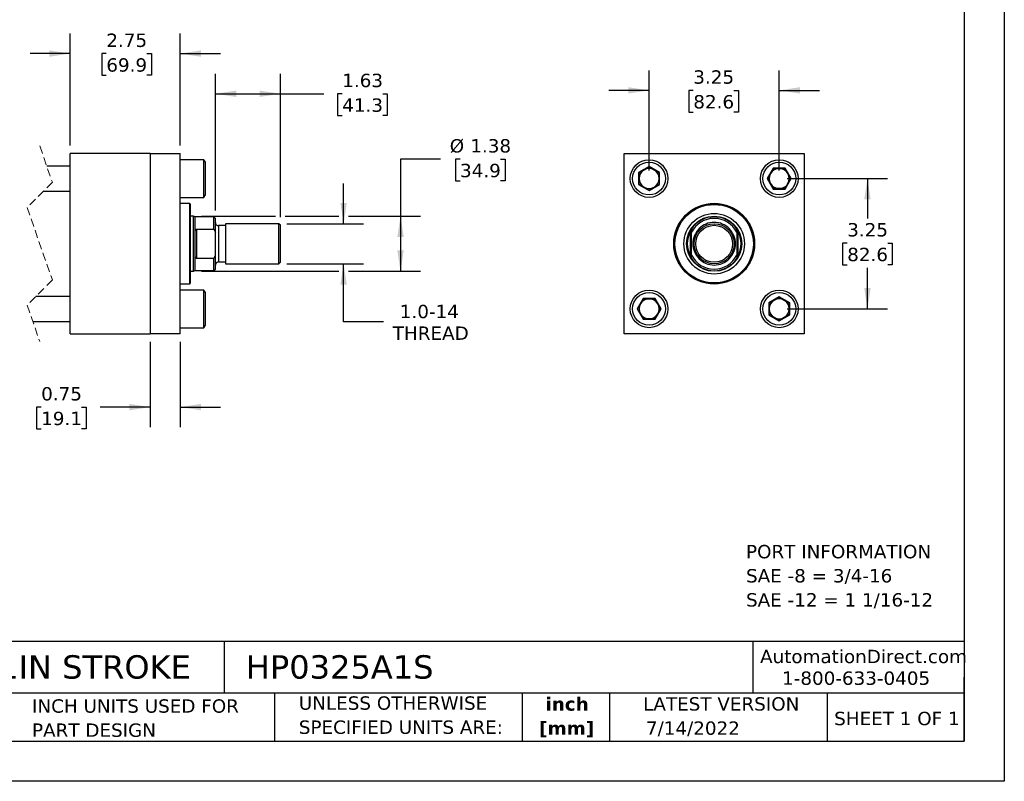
# Model space of a CAD drawing. Header units: inches. Extents: x 0 to 44, y 0 to 34.
# Tile 2 of 3: x 19.4 to 44, y 0 to 19. Entities that reach past the tile are written whole.
import ezdxf

# ---------------------------------------------------------------- set-up
doc = ezdxf.new("R2010")
doc.units = ezdxf.units.IN
doc.header["$LTSCALE"] = 4
doc.header["$MEASUREMENT"] = 0
doc.linetypes.add('SLD-Dashed', pattern=[0.075, 0.05, -0.025])
doc.linetypes.add('SLD-Solid', pattern=[0])
doc.layers.add('DIMENSIONS', color=140, linetype='SLD-Solid', lineweight=25)
doc.layers.add('TEXT', color=140, linetype='SLD-Solid', lineweight=25)
doc.styles.add('SLDTEXTSTYLE0', font='VERDANA.TTF')
doc.styles.add('SLDTEXTSTYLE1', font='VERDANAB.TTF')
doc.dimstyles.new('SLDDIMSTYLE0', dxfattribs={"dimtxt": 0.339844, "dimasz": 0.52, "dimexe": 0, "dimexo": 0.0625, "dimgap": 0.084961, "dimtad": 0, "dimtih": 1, "dimtoh": 1, "dimrnd": 1e-09, "dimzin": 12, "dimdsep": 46, "dimtxsty": 'SLDTEXTSTYLE0', "dimsah": 1, "dimcen": 0.09, "dimadec": 0, "dimazin": 3, "dimtfac": 1, "dimtofl": 0, "dimtmove": 0, "dimatfit": 3, "dimfxl": 0, "dimfrac": 2, "dimtolj": 1, "dimtzin": 12, "dimarcsym": 0})
doc.dimstyles.new('SLDDIMSTYLE1', dxfattribs={"dimtxt": 0.339844, "dimasz": 0.52, "dimexe": 0, "dimexo": 0.0625, "dimgap": 0.084961, "dimtad": 0, "dimtih": 1, "dimtoh": 1, "dimrnd": 1e-09, "dimzin": 12, "dimdsep": 46, "dimtxsty": 'SLDTEXTSTYLE0', "dimsah": 1, "dimcen": 0.09, "dimadec": 0, "dimazin": 3, "dimtfac": 1, "dimtmove": 0, "dimatfit": 0, "dimfxl": 0, "dimfrac": 2, "dimtolj": 1, "dimtzin": 12, "dimarcsym": 0})
doc.dimstyles.new('SLDDIMSTYLE2', dxfattribs={"dimtxt": 0.339844, "dimasz": 0.52, "dimexe": 0, "dimexo": 0.0625, "dimgap": 0.084961, "dimtad": 0, "dimtih": 1, "dimtoh": 1, "dimrnd": 1e-09, "dimdsep": 46, "dimtxsty": 'SLDTEXTSTYLE0', "dimsah": 1, "dimcen": 0.09, "dimadec": 0, "dimazin": 2, "dimtfac": 1, "dimtmove": 0, "dimatfit": 0, "dimfxl": 0, "dimfrac": 2, "dimtolj": 1, "dimtzin": 12, "dimarcsym": 0})

# ---------------------------------------------------------------- blocks, each defined once
blk = doc.blocks.new('SW_NOTE_0')
at = {"layer": 'TEXT', "color": 0, "char_height": 0.33333, "attachment_point": 1, "style": 'SLDTEXTSTYLE0'}
for s, insert in [('PORT INFORMATION', (0, 0.423)), ('SAE -8 = 3/4-16', (0, -0.179)), ('SAE -12 = 1 1/16-12', (0, -0.78))]:
    blk.add_mtext(s, dxfattribs=dict(at, insert=insert))
blk = doc.blocks.new('SW_NOTE_0_1')
at = {"layer": 'TEXT', "color": 0, "char_height": 0.3333, "attachment_point": 2, "style": 'SLDTEXTSTYLE1'}
for s, insert in [('inch', (0.5, 0.423)), ('[mm]', (0.489, -0.179))]:
    blk.add_mtext(s, dxfattribs=dict(at, insert=insert))
blk = doc.blocks.new('SW_NOTE_0_2')
at = {"layer": 'TEXT', "color": 0, "char_height": 0.33333, "attachment_point": 1, "style": 'SLDTEXTSTYLE0'}
for s, insert in [('UNLESS OTHERWISE ', (0, 0.423)), ('SPECIFIED UNITS ARE:', (0, -0.179))]:
    blk.add_mtext(s, dxfattribs=dict(at, insert=insert))
blk = doc.blocks.new('SW_NOTE_0_6')
at = {"layer": 'TEXT', "color": 0, "char_height": 0.33333, "attachment_point": 1, "style": 'SLDTEXTSTYLE0'}
for s, insert in [('INCH UNITS USED FOR ', (0, 0.423)), ('PART DESIGN', (0, -0.179))]:
    blk.add_mtext(s, dxfattribs=dict(at, insert=insert))
blk = doc.blocks.new('_D_1')
at = {"layer": 'DIMENSIONS'}
for p, q in [((20.687, 15.859), (20.687, 18.652)), ((23.437, 15.859), (23.437, 18.652)), ((20.687, 18.152), (19.687, 18.152)), ((21.591, 18.152), (21.477, 18.152)), ((21.477, 18.152), (21.477, 17.612)), ((22.601, 18.152), (22.715, 18.152)), ((22.715, 18.152), (22.715, 17.612)), ((23.437, 18.152), (24.437, 18.152)), ((21.477, 17.612), (21.591, 17.612)), ((22.715, 17.612), (22.601, 17.612))]:
    blk.add_line(p, q, dxfattribs=at)
for points in [[(20.687, 18.152), (20.167, 18.232), (20.167, 18.072)], [(23.437, 18.152), (23.957, 18.072), (23.957, 18.232)]]:
    blk.add_solid(points, dxfattribs=at)
at = {"layer": 'DIMENSIONS', "char_height": 0.3333, "attachment_point": 1, "style": 'SLDTEXTSTYLE0'}
for s, insert in [('2.75', (21.591, 18.651)), ('69.9', (21.591, 18.035))]:
    blk.add_mtext(s, dxfattribs=dict(at, insert=insert))
blk = doc.blocks.new('_D_2')
at = {"layer": 'DIMENSIONS'}
for p, q in [((22.687, 10.959), (22.687, 8.834)), ((23.437, 10.959), (23.437, 8.834)), ((19.965, 9.334), (19.851, 9.334)), ((19.851, 9.334), (19.851, 8.794)), ((20.975, 9.334), (21.089, 9.334)), ((21.089, 9.334), (21.089, 8.794)), ((22.687, 9.334), (21.435, 9.334)), ((23.437, 9.334), (24.437, 9.334)), ((19.851, 8.794), (19.965, 8.794)), ((21.089, 8.794), (20.975, 8.794))]:
    blk.add_line(p, q, dxfattribs=at)
for points in [[(22.687, 9.334), (22.167, 9.414), (22.167, 9.254)], [(23.437, 9.334), (23.957, 9.254), (23.957, 9.414)]]:
    blk.add_solid(points, dxfattribs=at)
at = {"layer": 'DIMENSIONS', "char_height": 0.3333, "attachment_point": 1, "style": 'SLDTEXTSTYLE0'}
for s, insert in [('0.75', (19.965, 9.834)), ('19.1', (19.965, 9.218))]:
    blk.add_mtext(s, dxfattribs=dict(at, insert=insert))
blk = doc.blocks.new('_D_3')
at = {"layer": 'DIMENSIONS'}
for p, q in [((24.312, 14.241), (24.312, 17.65)), ((25.937, 14.069), (25.937, 17.65)), ((24.312, 17.15), (25.937, 17.15)), ((25.937, 17.15), (27.018, 17.15)), ((27.478, 17.15), (27.364, 17.15)), ((27.364, 17.15), (27.364, 16.61)), ((28.488, 17.15), (28.602, 17.15)), ((28.602, 17.15), (28.602, 16.61)), ((27.364, 16.61), (27.478, 16.61)), ((28.602, 16.61), (28.488, 16.61))]:
    blk.add_line(p, q, dxfattribs=at)
for points in [[(24.312, 17.15), (24.832, 17.07), (24.832, 17.23)], [(25.937, 17.15), (25.417, 17.23), (25.417, 17.07)]]:
    blk.add_solid(points, dxfattribs=at)
at = {"layer": 'DIMENSIONS', "char_height": 0.3333, "attachment_point": 1, "style": 'SLDTEXTSTYLE0'}
for s, insert in [('1.63', (27.478, 17.649)), ('41.3', (27.478, 17.033))]:
    blk.add_mtext(s, dxfattribs=dict(at, insert=insert))
blk = doc.blocks.new('_D_4')
at = {"layer": 'DIMENSIONS'}
for p, q in [((27.512, 13.909), (27.512, 14.909)), ((26.097, 13.909), (28.012, 13.909)), ((26.097, 12.909), (28.012, 12.909)), ((27.512, 11.462), (27.512, 12.909)), ((28.512, 11.462), (27.512, 11.462))]:
    blk.add_line(p, q, dxfattribs=at)
for points in [[(27.512, 13.909), (27.592, 14.429), (27.432, 14.429)], [(27.512, 12.909), (27.432, 12.389), (27.592, 12.389)]]:
    blk.add_solid(points, dxfattribs=at)
at = {"layer": 'DIMENSIONS', "char_height": 0.3333, "attachment_point": 1, "style": 'SLDTEXTSTYLE0'}
for s, insert in [('1.0-14', (28.915, 11.886)), ('THREAD', (28.74, 11.345))]:
    blk.add_mtext(s, dxfattribs=dict(at, insert=insert))
blk = doc.blocks.new('_D_5')
at = {"layer": 'DIMENSIONS'}
for p, q in [((29.933, 15.519), (28.933, 15.519)), ((28.933, 15.519), (28.933, 14.097)), ((30.418, 15.519), (30.304, 15.519)), ((30.304, 15.519), (30.304, 14.979)), ((31.428, 15.519), (31.542, 15.519)), ((31.542, 15.519), (31.542, 14.979)), ((30.304, 14.979), (30.418, 14.979)), ((31.542, 14.979), (31.428, 14.979)), ((23.968, 14.097), (25.817, 14.097)), ((26.057, 14.097), (27.392, 14.097)), ((27.632, 14.097), (29.433, 14.097)), ((28.933, 14.097), (28.933, 12.722)), ((23.968, 12.722), (27.392, 12.722)), ((27.632, 12.722), (29.433, 12.722))]:
    blk.add_line(p, q, dxfattribs=at)
for points in [[(28.933, 14.097), (28.853, 13.577), (29.013, 13.577)], [(28.933, 12.722), (29.013, 13.242), (28.853, 13.242)]]:
    blk.add_solid(points, dxfattribs=at)
at = {"layer": 'DIMENSIONS', "char_height": 0.3333, "attachment_point": 1, "style": 'SLDTEXTSTYLE0'}
for s, insert in [('%%c', (30.161, 16.018)), ('1.38', (30.674, 16.018)), ('34.9', (30.418, 15.402))]:
    blk.add_mtext(s, dxfattribs=dict(at, insert=insert))
blk = doc.blocks.new('_D_6')
at = {"layer": 'DIMENSIONS'}
for p, q in [((35.135, 15.234), (35.135, 17.734)), ((38.385, 15.234), (38.385, 17.734)), ((35.135, 17.234), (34.135, 17.234)), ((36.239, 17.234), (36.124, 17.234)), ((36.124, 17.234), (36.124, 16.694)), ((37.248, 17.234), (37.363, 17.234)), ((37.363, 17.234), (37.363, 16.694)), ((38.385, 17.234), (39.385, 17.234)), ((36.124, 16.694), (36.239, 16.694)), ((37.363, 16.694), (37.248, 16.694))]:
    blk.add_line(p, q, dxfattribs=at)
for points in [[(35.135, 17.234), (34.615, 17.314), (34.615, 17.154)], [(38.385, 17.234), (38.905, 17.154), (38.905, 17.314)]]:
    blk.add_solid(points, dxfattribs=at)
at = {"layer": 'DIMENSIONS', "char_height": 0.3333, "attachment_point": 1, "style": 'SLDTEXTSTYLE0'}
for s, insert in [('3.25', (36.239, 17.734)), ('82.6', (36.239, 17.117))]:
    blk.add_mtext(s, dxfattribs=dict(at, insert=insert))
blk = doc.blocks.new('_D_7')
at = {"layer": 'DIMENSIONS'}
for p, q in [((38.585, 15.034), (41.085, 15.034)), ((40.585, 15.034), (40.585, 14.041)), ((40.08, 13.424), (39.966, 13.424)), ((39.966, 13.424), (39.966, 12.884)), ((41.09, 13.424), (41.204, 13.424)), ((41.204, 13.424), (41.204, 12.884)), ((39.966, 12.884), (40.08, 12.884)), ((40.585, 11.784), (40.585, 12.808)), ((41.204, 12.884), (41.09, 12.884)), ((38.585, 11.784), (41.085, 11.784))]:
    blk.add_line(p, q, dxfattribs=at)
for points in [[(40.585, 15.034), (40.505, 14.514), (40.665, 14.514)], [(40.585, 11.784), (40.665, 12.304), (40.505, 12.304)]]:
    blk.add_solid(points, dxfattribs=at)
at = {"layer": 'DIMENSIONS', "char_height": 0.3333, "attachment_point": 1, "style": 'SLDTEXTSTYLE0'}
for s, insert in [('3.25', (40.08, 13.924)), ('82.6', (40.08, 13.308))]:
    blk.add_mtext(s, dxfattribs=dict(at, insert=insert))

msp = doc.modelspace()

# ---------------------------------------------------------------- linework, layer by layer
at = {"color": 7, "linetype": 'SLD-Solid'}
for p, q in [((44, 34), (44, 0)), ((44, 0), (0, 0))]:
    msp.add_line(p, q, dxfattribs=at)
at = {"color": 7, "linetype": 'SLD-Dashed', "lineweight": 18}
for p, q in [((19.929, 15.847), (20.244, 14.943)), ((20.244, 14.943), (19.614, 14.313)), ((19.614, 14.313), (20.244, 12.506)), ((20.244, 12.506), (19.614, 11.876)), ((19.614, 11.876), (19.929, 10.972))]:
    msp.add_line(p, q, dxfattribs=at)
for p, q in [((20.687, 11.159), (20.687, 15.659)), ((22.687, 15.659), (20.687, 15.659)), ((22.687, 15.659), (22.687, 11.159)), ((22.687, 15.659), (23.437, 15.659)), ((23.437, 11.159), (23.437, 15.659)), ((24.027, 15.503), (23.437, 15.503)), ((24.062, 15.443), (24.027, 15.503)), ((24.027, 14.565), (24.027, 15.503)), ((34.51, 15.659), (39.01, 15.659)), ((34.51, 11.159), (34.51, 15.659)), ((39.01, 15.659), (39.01, 11.159)), ((20.687, 15.347), (20.103, 15.347)), ((24.062, 14.625), (24.062, 15.443)), ((35.135, 15.335), (34.875, 15.184)), ((34.885, 15.179), (35.135, 15.323)), ((35.395, 15.184), (35.135, 15.335)), ((35.135, 15.323), (35.135, 15.335)), ((35.135, 15.323), (35.385, 15.179)), ((38.235, 15.294), (38.085, 15.034)), ((38.096, 15.034), (38.241, 15.284)), ((38.535, 15.294), (38.235, 15.294)), ((38.241, 15.284), (38.235, 15.294)), ((38.241, 15.284), (38.53, 15.284)), ((38.53, 15.284), (38.535, 15.294)), ((38.53, 15.284), (38.674, 15.034)), ((38.685, 15.034), (38.535, 15.294)), ((34.885, 15.179), (34.875, 15.184)), ((34.875, 15.184), (34.875, 14.884)), ((34.885, 14.89), (34.885, 15.179)), ((35.385, 15.179), (35.395, 15.184)), ((35.385, 15.179), (35.385, 14.89)), ((35.395, 14.884), (35.395, 15.184)), ((38.085, 15.034), (38.235, 14.774)), ((38.096, 15.034), (38.085, 15.034)), ((38.241, 14.784), (38.096, 15.034)), ((38.674, 15.034), (38.53, 14.784)), ((38.535, 14.774), (38.685, 15.034)), ((38.674, 15.034), (38.685, 15.034)), ((34.885, 14.89), (34.875, 14.884)), ((34.875, 14.884), (35.135, 14.734)), ((35.135, 14.746), (34.885, 14.89)), ((35.385, 14.89), (35.135, 14.746)), ((35.135, 14.734), (35.395, 14.884)), ((35.135, 14.746), (35.135, 14.734)), ((35.395, 14.884), (35.385, 14.89)), ((38.235, 14.774), (38.241, 14.784)), ((38.235, 14.774), (38.535, 14.774)), ((38.53, 14.784), (38.241, 14.784)), ((38.53, 14.784), (38.535, 14.774)), ((20.023, 14.722), (20.687, 14.722)), ((23.437, 14.565), (24.027, 14.565)), ((24.027, 14.565), (24.062, 14.625)), ((23.674, 14.409), (23.437, 14.409)), ((23.694, 14.389), (23.674, 14.409)), ((23.674, 12.41), (23.674, 14.409)), ((23.694, 12.43), (23.694, 14.389)), ((23.768, 14.097), (23.694, 14.097)), ((23.812, 14.081), (23.768, 14.097)), ((23.768, 13.409), (23.768, 14.097)), ((24.272, 14.081), (23.812, 14.081)), ((23.812, 13.723), (23.812, 14.081)), ((24.312, 14.041), (24.272, 14.081)), ((24.272, 13.776), (24.272, 14.081)), ((24.312, 13.696), (24.312, 14.041)), ((23.844, 13.776), (23.844, 13.043)), ((23.844, 13.776), (24.272, 13.776)), ((24.272, 13.776), (24.312, 13.696)), ((24.562, 13.861), (24.392, 13.861)), ((24.392, 13.861), (24.392, 13.409)), ((25.897, 13.909), (24.562, 13.909)), ((24.562, 13.909), (24.562, 13.409)), ((25.937, 13.869), (25.897, 13.909)), ((25.897, 13.409), (25.897, 13.909)), ((25.937, 13.409), (25.937, 13.869)), ((23.812, 13.096), (23.812, 13.723)), ((24.312, 13.122), (24.312, 13.696)), ((36.166, 13.096), (36.166, 13.723)), ((36.198, 13.122), (36.198, 13.696)), ((37.323, 13.696), (37.323, 13.122)), ((37.354, 13.723), (37.354, 13.096)), ((23.768, 12.722), (23.768, 13.409)), ((24.392, 13.409), (24.392, 12.958)), ((24.562, 13.409), (24.562, 12.909)), ((25.897, 12.909), (25.897, 13.409)), ((25.937, 12.949), (25.937, 13.409)), ((23.812, 12.738), (23.812, 13.096)), ((24.272, 13.043), (23.844, 13.043)), ((24.272, 13.043), (24.312, 13.122)), ((24.272, 12.738), (24.272, 13.043)), ((24.312, 12.778), (24.312, 13.122)), ((24.272, 12.738), (24.312, 12.778)), ((24.392, 12.958), (24.562, 12.958)), ((24.562, 12.909), (25.897, 12.909)), ((25.897, 12.909), (25.937, 12.949)), ((23.694, 12.722), (23.768, 12.722)), ((23.768, 12.722), (23.812, 12.738)), ((23.812, 12.738), (24.272, 12.738)), ((23.437, 12.41), (23.674, 12.41)), ((23.674, 12.41), (23.694, 12.43)), ((20.687, 12.097), (19.835, 12.097)), ((24.027, 12.253), (23.437, 12.253)), ((24.062, 12.193), (24.027, 12.253)), ((24.027, 11.315), (24.027, 12.253)), ((24.062, 11.784), (24.062, 12.193)), ((34.985, 12.044), (34.835, 11.784)), ((34.991, 12.034), (34.985, 12.044)), ((35.285, 12.044), (34.985, 12.044)), ((35.285, 12.044), (35.28, 12.034)), ((35.435, 11.784), (35.285, 12.044)), ((38.385, 12.085), (38.125, 11.934)), ((38.135, 11.929), (38.385, 12.073)), ((38.385, 12.073), (38.385, 12.085)), ((38.645, 11.934), (38.385, 12.085)), ((38.385, 12.073), (38.635, 11.929)), ((34.846, 11.784), (34.991, 12.034)), ((34.991, 12.034), (35.28, 12.034)), ((35.28, 12.034), (35.424, 11.784)), ((38.125, 11.934), (38.125, 11.634)), ((38.125, 11.934), (38.135, 11.929)), ((38.135, 11.64), (38.135, 11.929)), ((38.635, 11.929), (38.645, 11.934)), ((38.635, 11.929), (38.635, 11.64)), ((38.645, 11.634), (38.645, 11.934)), ((24.062, 11.375), (24.062, 11.784)), ((34.846, 11.784), (34.835, 11.784)), ((34.835, 11.784), (34.985, 11.524)), ((34.991, 11.534), (34.846, 11.784)), ((35.424, 11.784), (35.28, 11.534)), ((35.285, 11.524), (35.435, 11.784)), ((35.424, 11.784), (35.435, 11.784)), ((38.135, 11.64), (38.125, 11.634)), ((38.125, 11.634), (38.385, 11.484)), ((38.385, 11.496), (38.135, 11.64)), ((38.635, 11.64), (38.385, 11.496)), ((38.385, 11.484), (38.645, 11.634)), ((38.635, 11.64), (38.645, 11.634)), ((19.755, 11.472), (20.687, 11.472)), ((23.437, 11.315), (24.027, 11.315)), ((24.027, 11.315), (24.062, 11.375)), ((34.991, 11.534), (34.985, 11.524)), ((34.985, 11.524), (35.285, 11.524)), ((35.28, 11.534), (34.991, 11.534)), ((35.28, 11.534), (35.285, 11.524)), ((38.385, 11.496), (38.385, 11.484)), ((20.687, 11.159), (22.687, 11.159)), ((23.437, 11.159), (22.687, 11.159)), ((39.01, 11.159), (34.51, 11.159))]:
    msp.add_line(p, q)
for centre, radius in [((35.135, 15.034), 0.469), ((38.385, 15.034), 0.469), ((35.135, 15.034), 0.409), ((38.385, 15.034), 0.409), ((36.76, 13.409), 1.008), ((36.76, 13.409), 1), ((36.76, 13.409), 0.979), ((36.76, 13.409), 0.755), ((36.76, 13.409), 0.688), ((36.76, 13.409), 0.688), ((36.76, 13.409), 0.5), ((36.76, 13.409), 0.46), ((35.135, 11.784), 0.469), ((35.135, 11.784), 0.409), ((38.385, 11.784), 0.469), ((38.385, 11.784), 0.409)]:
    msp.add_circle(centre, radius)
for centre, radius, start, end in [((35.135, 15.034), 0.25, 120, 180), ((35.135, 15.034), 0.25, 60, 120), ((35.135, 15.034), 0.25, 0, 60), ((38.385, 15.034), 0.25, 90, 150), ((38.385, 15.034), 0.25, 30, 90), ((35.135, 15.034), 0.25, 180, 240), ((35.135, 15.034), 0.25, 300, 0), ((38.385, 15.034), 0.25, 150, 210), ((38.385, 15.034), 0.25, 330, 30), ((35.135, 15.034), 0.25, 240, 300), ((38.385, 15.034), 0.25, 210, 270), ((38.385, 15.034), 0.25, 270, 330), ((36.76, 13.409), 0.672, 33.1044, 146.8956), ((36.76, 13.409), 0.632, 27.0341, 152.9659), ((24.392, 13.941), 0.08, 180, 270.0001), ((36.76, 13.409), 0.671, 152.155, 207.845), ((36.76, 13.409), 0.672, 332.155, 27.845), ((36.76, 13.409), 0.632, 207.0341, 332.9659), ((36.76, 13.409), 0.672, 213.1044, 326.8956), ((24.392, 12.878), 0.08, 89.9999, 180), ((35.135, 11.784), 0.25, 150, 210), ((35.135, 11.784), 0.25, 90, 150), ((35.135, 11.784), 0.25, 30, 90), ((35.135, 11.784), 0.25, 330, 30), ((38.385, 11.784), 0.25, 120, 180), ((38.385, 11.784), 0.25, 60, 120), ((38.385, 11.784), 0.25, 360, 60), ((35.135, 11.784), 0.25, 210, 270), ((35.135, 11.784), 0.25, 270, 330), ((38.385, 11.784), 0.25, 180, 240), ((38.385, 11.784), 0.25, 240, 300), ((38.385, 11.784), 0.25, 300, 360)]:
    msp.add_arc(centre, radius, start, end)
for points, knots in [([(23.812, 13.723), (23.813, 13.732), (23.814, 13.745), (23.82, 13.761), (23.826, 13.769), (23.833, 13.774), (23.839, 13.776), (23.842, 13.776), (23.844, 13.776)], [0, 0, 0, 0, 0.408028, 0.572058, 0.740906, 0.848433, 0.943703, 1, 1, 1, 1]), ([(36.166, 13.723), (36.169, 13.729), (36.172, 13.734), (36.178, 13.745), (36.181, 13.75), (36.188, 13.76), (36.191, 13.765), (36.194, 13.771), (36.195, 13.773), (36.197, 13.775), (36.198, 13.776), (36.198, 13.776)], [0, 0, 0, 0, 0.25, 0.25, 0.5, 0.5, 0.75, 0.75, 0.875, 0.875, 1, 1, 1, 1]), ([(37.292, 13.409), (37.292, 13.55), (37.236, 13.685), (37.036, 13.885), (36.901, 13.941), (36.619, 13.941), (36.484, 13.885), (36.285, 13.685), (36.229, 13.55), (36.229, 13.409)], [0, 0, 0, 0, 0.25, 0.25, 0.5, 0.5, 0.75, 0.75, 1, 1, 1, 1]), ([(37.323, 13.776), (37.323, 13.776), (37.323, 13.775), (37.325, 13.773), (37.326, 13.771), (37.329, 13.767), (37.33, 13.765), (37.333, 13.76), (37.334, 13.758), (37.339, 13.75), (37.342, 13.745), (37.348, 13.734), (37.351, 13.729), (37.354, 13.723)], [0, 0, 0, 0, 0.125, 0.125, 0.25, 0.25, 0.375, 0.375, 0.5, 0.5, 0.75, 0.75, 1, 1, 1, 1]), ([(36.229, 13.409), (36.229, 13.268), (36.285, 13.133), (36.484, 12.934), (36.619, 12.878), (36.901, 12.878), (37.036, 12.934), (37.236, 13.133), (37.292, 13.268), (37.292, 13.409)], [0, 0, 0, 0, 0.25, 0.25, 0.5, 0.5, 0.75, 0.75, 1, 1, 1, 1]), ([(23.844, 13.043), (23.841, 13.043), (23.838, 13.043), (23.831, 13.046), (23.823, 13.053), (23.815, 13.068), (23.812, 13.084), (23.812, 13.094), (23.812, 13.096)], [0, 0, 0, 0, 0.089233, 0.175508, 0.312828, 0.534784, 0.941722, 1, 1, 1, 1]), ([(36.198, 13.043), (36.198, 13.043), (36.197, 13.043), (36.195, 13.046), (36.194, 13.048), (36.192, 13.052), (36.19, 13.054), (36.188, 13.059), (36.186, 13.061), (36.181, 13.069), (36.178, 13.074), (36.172, 13.085), (36.169, 13.09), (36.166, 13.096)], [0, 0, 0, 0, 0.125, 0.125, 0.25, 0.25, 0.375, 0.375, 0.5, 0.5, 0.75, 0.75, 1, 1, 1, 1]), ([(37.354, 13.096), (37.351, 13.09), (37.348, 13.085), (37.342, 13.074), (37.339, 13.069), (37.333, 13.058), (37.33, 13.054), (37.326, 13.048), (37.325, 13.046), (37.323, 13.043), (37.323, 13.043), (37.323, 13.043)], [0, 0, 0, 0, 0.25, 0.25, 0.5, 0.5, 0.75, 0.75, 0.875, 0.875, 1, 1, 1, 1])]:
    msp.add_open_spline(points, degree=3, knots=knots)
for points in [[(36.198, 13.776), (36.198, 13.75), (36.198, 13.723), (36.198, 13.696)], [(37.323, 13.696), (37.323, 13.723), (37.323, 13.75), (37.323, 13.776)], [(36.198, 13.043), (36.198, 13.069), (36.198, 13.095), (36.198, 13.122)], [(37.323, 13.122), (37.323, 13.095), (37.323, 13.069), (37.323, 13.043)]]:
    msp.add_open_spline(points, degree=3)
at = {"layer": 'TEXT'}
for p, q in [((43, 33), (43, 1)), ((43, 3.484), (1, 3.484)), ((24.529, 3.484), (24.529, 2.2)), ((37.728, 3.484), (37.728, 2.2)), ((43, 1), (43, 2.6)), ((43, 2.2), (1, 2.2)), ((25.792, 2.2), (25.792, 1)), ((31.972, 2.2), (31.972, 1)), ((34.144, 2.2), (34.144, 1)), ((39.582, 2.2), (39.582, 1)), ((1, 1), (43, 1))]:
    msp.add_line(p, q, dxfattribs=at)

# ---------------------------------------------------------------- block references
for name, p in [('SW_NOTE_0', (37.555, 5.473)), ('SW_NOTE_0_6', (19.737, 1.622)), ('SW_NOTE_0_2', (26.395, 1.696)), ('SW_NOTE_0_1', (32.59, 1.673))]:
    msp.add_blockref(name, p, dxfattribs=at)

# ---------------------------------------------------------------- texts
at = {"layer": 'TEXT', "style": 'SLDTEXTSTYLE0'}
for s, insert, char_height, attachment_point in [('AutomationDirect.com', (37.905, 3.281), 0.33333, 1), ('HYDRAULIC CYLINDER: NFPA, 3.25IN BORE, 1IN STROKE', (1.254, 3.145), 0.58333, 1), ('HP0325A1S', (25.072, 3.145), 0.5833, 1), ('1-800-633-0405', (38.455, 2.74), 0.33333, 1), ('LATEST VERSION', (36.937, 2.098), 0.33333, 2), ('SHEET 1 OF 1', (39.755, 1.734), 0.33333, 1), ('7/14/2022', (35.057, 1.494), 0.3333, 1)]:
    msp.add_mtext(s, dxfattribs=dict(at, insert=insert, char_height=char_height, attachment_point=attachment_point))

# ---------------------------------------------------------------- dimensions: what is measured, and where the dimension line sits
at = {"layer": 'DIMENSIONS'}
for base, p1, p2, dimstyle, picture, middle in [((20.687, 18.152), (23.437, 15.659), (20.687, 15.659), 'SLDDIMSTYLE1', '_D_1', (22.096, 18.152)), ((25.937258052, 17.149658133), (24.312258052, 14.040810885), (25.937258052, 13.869310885), 'SLDDIMSTYLE0', '_D_3', (27.983171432, 17.149658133)), ((23.437, 9.334), (22.687, 11.159), (23.437, 11.159), 'SLDDIMSTYLE2', '_D_2', (20.47, 9.334))]:
    dim = msp.add_linear_dim(base=base, p1=p1, p2=p2, dimstyle=dimstyle, dxfattribs=at)
    dim.commit()
    dim.dimension.update_dxf_attribs({"geometry": picture, "text_midpoint": middle, "dimtype": 160})
for base, p1, p2, angle, dimstyle, picture, middle in [((38.385, 17.234), (35.135, 15.034), (38.385, 15.034), 0, 'SLDDIMSTYLE1', '_D_6', (36.743, 17.234)), ((40.585, 11.784), (38.385, 15.034), (38.385, 11.784), 90, 'SLDDIMSTYLE0', '_D_7', (40.585, 13.424))]:
    dim = msp.add_linear_dim(base=base, p1=p1, p2=p2, angle=angle, dimstyle=dimstyle, dxfattribs=at)
    dim.commit()
    dim.dimension.update_dxf_attribs({"geometry": picture, "text_midpoint": middle, "dimtype": 160})
for base, p1, p2, text, dimstyle, picture, middle in [((28.932972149, 12.721810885), (23.768298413, 14.096810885), (23.768298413, 12.721810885), '%%c<>', 'SLDDIMSTYLE0', '_D_5', (28.932972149, 15.519032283)), ((27.512, 12.909), (25.897, 13.909), (25.897, 12.909), '1.0-14\\PTHREAD', 'SLDDIMSTYLE1', '_D_4', (27.512, 11.462))]:
    dim = msp.add_linear_dim(base=base, p1=p1, p2=p2, angle=90, text=text, dimstyle=dimstyle, dxfattribs=at)
    dim.commit()
    dim.dimension.update_dxf_attribs({"geometry": picture, "text_midpoint": middle, "dimtype": 160})

doc.saveas('drawing.dxf')
